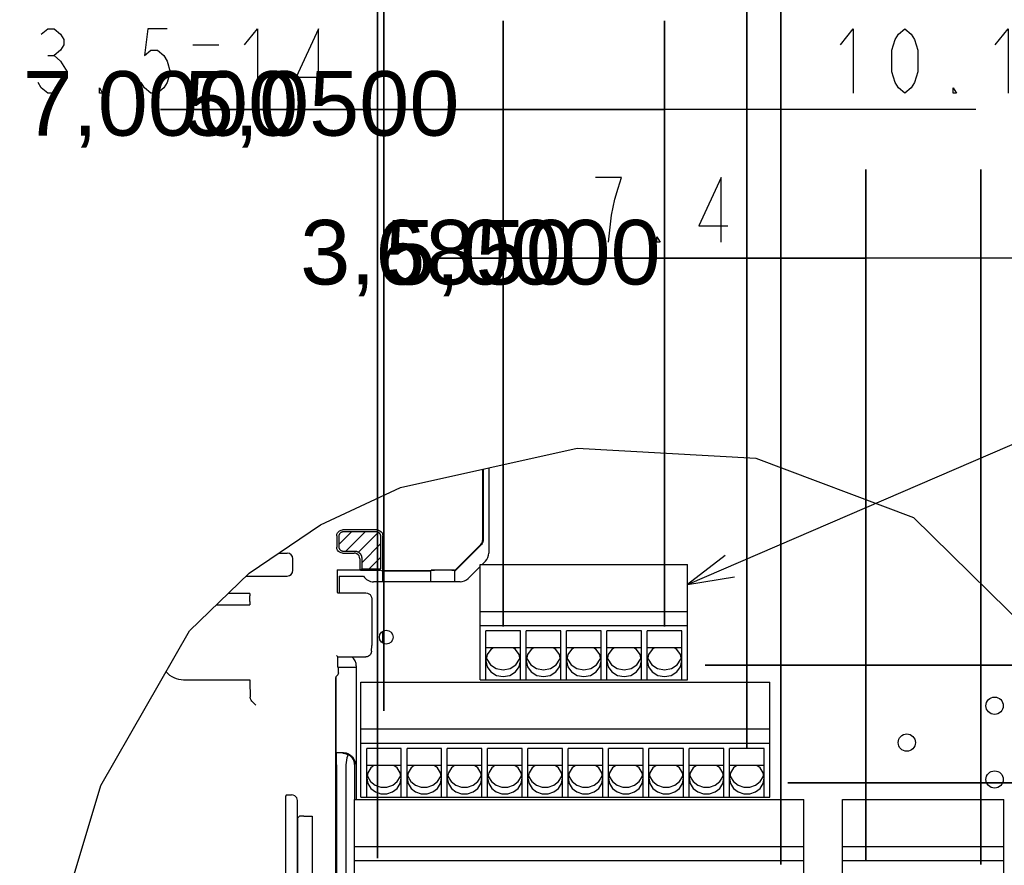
# Model space of a CAD drawing. Extents: x 20 to 400, y 160 to 434.
# Tile 17 of 20: x 246 to 288, y 336 to 373. Entities that reach past the tile are written whole.
import ezdxf

# ---------------------------------------------------------------- set-up
doc = ezdxf.new("R2010")
doc.units = 0
doc.header["$LTSCALE"] = 4.2
doc.header["$MEASUREMENT"] = 0
doc.layers.get('0').update_dxf_attribs({"linetype": 'CONTINUOUS'})
for name, color, linetype in [('ALL_CURVE', 7, 'CONTINUOUS'), ('ALL_DIM', 7, 'CONTINUOUS'), ('ALL_NOTE', 7, 'CONTINUOUS')]:
    doc.layers.add(name, color=color, linetype=linetype)
doc.styles.get("Standard").update_dxf_attribs({"font": 'txt.shx'})

msp = doc.modelspace()

# ---------------------------------------------------------------- hatches: boundary and pattern name
h = msp.add_hatch(color=2)
h.paths.add_polyline_path([(225.392396, 385.121124), (225.392396, 271.282793)])
h.paths.add_polyline_path([(261.067396, 385.121124), (261.067396, 336.616031)])
edge = h.paths.add_edge_path(flags=0)
h = msp.add_hatch(color=2)
h.paths.add_polyline_path([(261.067396, 385.121124), (261.067396, 380.777157)])
h.paths.add_polyline_path([(278.567396, 385.121124), (278.567396, 336.336661)])
edge = h.paths.add_edge_path(flags=0)
h = msp.add_hatch(color=2)
h.paths.add_polyline_path([(261.342396, 379.024756), (261.342396, 343.010882)])
h.paths.add_polyline_path([(277.092396, 379.024756), (277.092396, 341.414129)])
edge = h.paths.add_edge_path(flags=0)
h = msp.add_hatch(color=2)
h.paths.add_polyline_path([(277.092396, 379.024756), (277.092396, 375.107778)])
h.paths.add_polyline_path([(278.567396, 379.024756), (278.567396, 337.910882)])
h.paths.add_polyline_path([(277.092396, 375.178746), (262.211764, 375.178746)])
h = msp.add_hatch(color=2)
h.paths.add_polyline_path([(266.517396, 372.957836), (266.517396, 346.670726)])
h.paths.add_polyline_path([(273.517396, 372.957836), (273.517396, 346.670726)])
h.paths.add_polyline_path([(266.517396, 369.111826), (251.636764, 369.111826)])
h = msp.add_hatch(color=2)
h.paths.add_polyline_path([(273.517396, 372.957836), (273.517396, 369.82663)])
h.paths.add_polyline_path([(278.567396, 372.957836), (278.567396, 337.910882)])
h.paths.add_polyline_path([(273.517396, 369.111826), (258.636764, 369.111826)])
h = msp.add_hatch(color=2)
h.paths.add_polyline_path([(278.567396, 366.499985), (278.567396, 337.910882)])
h.paths.add_polyline_path([(282.252396, 366.499985), (282.252396, 336.491723)])
h.paths.add_polyline_path([(278.567396, 362.653975), (263.686764, 362.653975)])
h = msp.add_hatch(color=2)
h.paths.add_polyline_path([(282.252396, 366.499985), (282.252396, 337.910882)])
h.paths.add_polyline_path([(287.252396, 366.499985), (287.252396, 336.336661)])
h.paths.add_polyline_path([(282.252396, 362.653975), (267.371764, 362.653975)])
h = msp.add_hatch(color=2)
h.paths.add_polyline_path([(303.005569, 339.892099), (281.779356, 339.892099)])
h.paths.add_polyline_path([(303.005569, 344.992099), (275.28669, 344.992099)])
h.paths.add_polyline_path([(299.159559, 339.892099), (299.159559, 325.011468)])
h = msp.add_hatch(color=2)
h.paths.add_polyline_path([(303.005569, 334.792099), (291.930994, 334.792099)])
h.paths.add_polyline_path([(303.005569, 339.892099), (278.869621, 339.892099)])
h.paths.add_polyline_path([(299.159559, 334.792099), (299.159559, 319.911468)])

# ---------------------------------------------------------------- linework, layer by layer
at = {"color": 7, "linetype": 'CONTINUOUS'}
for p, q in [((258.054116, 369.111826), (266.517396, 369.111826)), ((265.054116, 369.111826), (273.517396, 369.111826)), ((281.980676, 369.111826), (273.517396, 369.111826)), ((287.030676, 369.111826), (278.567396, 369.111826)), ((270.104116, 362.653975), (278.567396, 362.653975)), ((273.789116, 362.653975), (282.252396, 362.653975)), ((290.715676, 362.653975), (282.252396, 362.653975)), ((295.715676, 362.653975), (287.252396, 362.653975))]:
    msp.add_line(p, q, dxfattribs=at)
at = {"linetype": 'CONTINUOUS'}
for p, q in [((262.064517, 352.704986), (269.730358, 354.405105)), ((269.730358, 354.405105), (277.477975, 353.973921)), ((277.477975, 353.973921), (284.321321, 351.395762)), ((265.62494, 353.494611), (265.62494, 350.409845)), ((265.642396, 353.498483), (265.642396, 350.402615)), ((265.892396, 353.553927), (265.892396, 349.859738)), ((258.591171, 351.081686), (262.064517, 352.704986)), ((284.321321, 351.395762), (290.754887, 345.085647)), ((255.497568, 348.99064), (258.591171, 351.081686)), ((259.292396, 350.609776), (259.292396, 350.1097)), ((261.042434, 350.859738), (259.542357, 350.859738)), ((261.292396, 349.135293), (261.292396, 350.609776)), ((265.551728, 350.233096), (264.399378, 349.080745)), ((265.569183, 350.225865), (264.416833, 349.073515)), ((256.783357, 349.859738), (257.142396, 349.859738)), ((257.392396, 349.109738), (257.392396, 349.609738)), ((259.542357, 349.859738), (260.042434, 349.859738)), ((260.292396, 349.609776), (260.292396, 349.134175)), ((265.517396, 349.277738), (264.995896, 348.756238)), ((265.517396, 344.359738), (265.517396, 349.359738)), ((265.517396, 349.359738), (274.517396, 349.359738)), ((265.745896, 349.506238), (265.599396, 349.359738)), ((274.517396, 344.359738), (274.517396, 349.359738)), ((252.899951, 346.486173), (255.497568, 348.99064)), ((255.361797, 348.859738), (257.142396, 348.859738)), ((259.309232, 349.134175), (259.309378, 348.333308)), ((259.309232, 349.134175), (260.292396, 349.134175)), ((259.392396, 348.859738), (259.392396, 348.12719)), ((259.392396, 348.859738), (260.459383, 348.859738)), ((260.292396, 349.134175), (260.316833, 349.109738)), ((260.316833, 349.109738), (260.376441, 349.169346)), ((260.316833, 349.109738), (261.167396, 349.109738)), ((261.241358, 349.085301), (261.167396, 349.109738)), ((261.261536, 349.089106), (261.242403, 349.085301)), ((263.385413, 349.085301), (261.242403, 349.085301)), ((261.292396, 349.067846), (261.272074, 349.074656)), ((261.292396, 348.609738), (261.292396, 349.067846)), ((263.367958, 349.067846), (261.292396, 349.067846)), ((263.367958, 349.067846), (263.385413, 349.085301)), ((263.367958, 349.067846), (263.367958, 348.609738)), ((263.385413, 349.085301), (263.385413, 349.11672)), ((263.385413, 349.11672), (263.389823, 349.11231)), ((264.399378, 349.11672), (263.385413, 349.11672)), ((264.290842, 349.109863), (263.5398, 349.109738)), ((264.399378, 349.11672), (264.394968, 349.11231)), ((264.399378, 349.11672), (264.399378, 349.080745)), ((264.416833, 349.073515), (264.399378, 349.080745)), ((264.416833, 348.609738), (264.416833, 349.073515)), ((264.642396, 348.609738), (260.892396, 348.609738)), ((255.521083, 348.109738), (254.583902, 348.109738)), ((255.523701, 347.759738), (255.523573, 348.006087)), ((259.31352, 348.147342), (259.333672, 348.12719)), ((259.333672, 348.127192), (260.559889, 348.127192)), ((254.065305, 347.609738), (255.521083, 347.609738)), ((260.809851, 347.877231), (260.809851, 345.842283)), ((265.517396, 347.326759), (274.517396, 347.326759)), ((265.517396, 346.709738), (274.517396, 346.709738)), ((249.045617, 339.772006), (252.899951, 346.486173)), ((261.292396, 345.953614), (261.292396, 346.465862)), ((265.767396, 344.359738), (265.767396, 346.479699)), ((267.267396, 346.479699), (265.767396, 346.479699)), ((267.267396, 344.359738), (267.267396, 346.479699)), ((267.517396, 344.359738), (267.517396, 346.479699)), ((269.017396, 346.479699), (267.517396, 346.479699)), ((269.017396, 344.359738), (269.017396, 346.479699)), ((269.267396, 344.359738), (269.267396, 346.479699)), ((270.767396, 346.479699), (269.267396, 346.479699)), ((270.767396, 344.359738), (270.767396, 346.479699)), ((271.017396, 344.359738), (271.017396, 346.479699)), ((272.517396, 346.479699), (271.017396, 346.479699)), ((272.517396, 344.359738), (272.517396, 346.479699)), ((272.767396, 344.359738), (272.767396, 346.479699)), ((274.267396, 346.479699), (272.767396, 346.479699)), ((274.267396, 344.359738), (274.267396, 346.479699)), ((260.805487, 345.596608), (260.809851, 345.842283)), ((259.342396, 345.351009), (259.284532, 345.408873)), ((259.342396, 344.910356), (259.342396, 345.351009)), ((259.342396, 345.351009), (260.551162, 345.351009)), ((267.242396, 345.740149), (265.792396, 345.740149)), ((268.992396, 345.740149), (267.542396, 345.740149)), ((270.742396, 345.740149), (269.292396, 345.740149)), ((272.492396, 345.740149), (271.042396, 345.740149)), ((274.242396, 345.740149), (272.792396, 345.740149)), ((259.366831, 344.88592), (259.342396, 344.910356)), ((260.142396, 344.959738), (260.142396, 339.159738)), ((265.793709, 345.309603), (265.810289, 345.251505)), ((267.066692, 345.011657), (267.224502, 345.251505)), ((267.224502, 345.251505), (267.241082, 345.309603)), ((267.543709, 345.309603), (267.560289, 345.251505)), ((268.816692, 345.011657), (268.974502, 345.251505)), ((268.974502, 345.251505), (268.991082, 345.309603)), ((269.293709, 345.309603), (269.310289, 345.251505)), ((270.566692, 345.011657), (270.724502, 345.251505)), ((270.724502, 345.251505), (270.741082, 345.309603)), ((271.043709, 345.309603), (271.060289, 345.251505)), ((272.316692, 345.011657), (272.474502, 345.251505)), ((272.474502, 345.251505), (272.491082, 345.309603)), ((272.793709, 345.309603), (272.810289, 345.251505)), ((274.066692, 345.011657), (274.224502, 345.251505)), ((274.224502, 345.251505), (274.241082, 345.309603)), ((259.246683, 344.480336), (259.251123, 344.489858)), ((259.251123, 344.489858), (259.313258, 344.541995)), ((259.251123, 344.489858), (259.251123, 341.20101)), ((259.366831, 344.656884), (259.366831, 344.88592)), ((260.142396, 344.88592), (259.366831, 344.88592)), ((252.642396, 344.359738), (255.521894, 344.359738)), ((255.524979, 344.286515), (255.536869, 343.605375)), ((259.242396, 344.150436), (259.242396, 332.859738)), ((260.342396, 339.259738), (260.342396, 344.259738)), ((260.342396, 344.259738), (278.092396, 344.259738)), ((265.517396, 344.359738), (274.517396, 344.359738)), ((278.092396, 339.259738), (278.092396, 344.259738)), ((255.610054, 343.432961), (255.78683, 343.256184)), ((260.342396, 342.226759), (278.092396, 342.226759)), ((260.342396, 341.609738), (278.092396, 341.609738)), ((259.251123, 341.20101), (259.277458, 341.174675)), ((259.251123, 341.20101), (259.583744, 341.20101)), ((260.592396, 339.259738), (260.592396, 341.379699)), ((262.092396, 341.379699), (260.592396, 341.379699)), ((262.092396, 339.259738), (262.092396, 341.379699)), ((262.342396, 339.259738), (262.342396, 341.379699)), ((263.842396, 341.379699), (262.342396, 341.379699)), ((263.842396, 339.259738), (263.842396, 341.379699)), ((264.092396, 339.259738), (264.092396, 341.379699)), ((265.592396, 341.379699), (264.092396, 341.379699)), ((265.592396, 339.259738), (265.592396, 341.379699)), ((265.842396, 339.259738), (265.842396, 341.379699)), ((267.342396, 341.379699), (265.842396, 341.379699)), ((267.342396, 339.259738), (267.342396, 341.379699)), ((267.592396, 339.259738), (267.592396, 341.379699)), ((269.092396, 341.379699), (267.592396, 341.379699)), ((269.092396, 339.259738), (269.092396, 341.379699)), ((269.342396, 339.259738), (269.342396, 341.379699)), ((270.842396, 341.379699), (269.342396, 341.379699)), ((270.842396, 339.259738), (270.842396, 341.379699)), ((271.092396, 339.259738), (271.092396, 341.379699)), ((272.592396, 341.379699), (271.092396, 341.379699)), ((272.592396, 339.259738), (272.592396, 341.379699)), ((272.842396, 339.259738), (272.842396, 341.379699)), ((274.342396, 341.379699), (272.842396, 341.379699)), ((274.342396, 339.259738), (274.342396, 341.379699)), ((274.592396, 339.259738), (274.592396, 341.379699)), ((276.092396, 341.379699), (274.592396, 341.379699)), ((276.092396, 339.259738), (276.092396, 341.379699)), ((276.342396, 339.259738), (276.342396, 341.379699)), ((277.842396, 341.379699), (276.342396, 341.379699)), ((277.842396, 339.259738), (277.842396, 341.379699)), ((259.286033, 340.674752), (259.286033, 333.394724)), ((259.692396, 340.674752), (259.692396, 333.394724)), ((260.065018, 340.682437), (260.065018, 339.159738)), ((260.083668, 339.159738), (260.083668, 340.701086)), ((262.067396, 340.640149), (260.617396, 340.640149)), ((263.817396, 340.640149), (262.367396, 340.640149)), ((265.567396, 340.640149), (264.117396, 340.640149)), ((267.317396, 340.640149), (265.867396, 340.640149)), ((269.067396, 340.640149), (267.617396, 340.640149)), ((270.817396, 340.640149), (269.367396, 340.640149)), ((272.567396, 340.640149), (271.117396, 340.640149)), ((274.317396, 340.640149), (272.867396, 340.640149)), ((276.067396, 340.640149), (274.617396, 340.640149)), ((277.817396, 340.640149), (276.367396, 340.640149)), ((260.616932, 340.215921), (260.635289, 340.151505)), ((262.049502, 340.151505), (262.067859, 340.215921)), ((262.366932, 340.215921), (262.385289, 340.151505)), ((263.799502, 340.151505), (263.817859, 340.215921)), ((264.116932, 340.215921), (264.135289, 340.151505)), ((265.549502, 340.151505), (265.567859, 340.215921)), ((265.866932, 340.215921), (265.885289, 340.151505)), ((267.299502, 340.151505), (267.317859, 340.215921)), ((267.616932, 340.215921), (267.635289, 340.151505)), ((269.049502, 340.151505), (269.067859, 340.215921)), ((269.366932, 340.215921), (269.385289, 340.151505)), ((270.799502, 340.151505), (270.817859, 340.215921)), ((271.116932, 340.215921), (271.135289, 340.151505)), ((272.549502, 340.151505), (272.567859, 340.215921)), ((272.866932, 340.215921), (272.885289, 340.151505)), ((274.299502, 340.151505), (274.317859, 340.215921)), ((274.616932, 340.215921), (274.635289, 340.151505)), ((276.049502, 340.151505), (276.067859, 340.215921)), ((276.366932, 340.215921), (276.385289, 340.151505)), ((277.799502, 340.151505), (277.817859, 340.215921)), ((261.920096, 339.941442), (262.049502, 340.151505)), ((263.670096, 339.941442), (263.799502, 340.151505)), ((265.420096, 339.941442), (265.549502, 340.151505)), ((267.170096, 339.941442), (267.299502, 340.151505)), ((268.920096, 339.941442), (269.049502, 340.151505)), ((270.670096, 339.941442), (270.799502, 340.151505)), ((272.420096, 339.941442), (272.549502, 340.151505)), ((274.170096, 339.941442), (274.299502, 340.151505)), ((275.920096, 339.941442), (276.049502, 340.151505)), ((277.670096, 339.941442), (277.799502, 340.151505)), ((246.69991, 331.928419), (249.045617, 339.772006)), ((257.126059, 339.360595), (257.330468, 339.364102)), ((257.076066, 333.908873), (257.076066, 339.310603)), ((257.584792, 334.100974), (257.584792, 339.118502)), ((260.067396, 334.159738), (260.067396, 339.159738)), ((260.067396, 339.159738), (279.567396, 339.159738)), ((260.342396, 339.259738), (278.092396, 339.259738)), ((279.567396, 334.159738), (279.567396, 339.159738)), ((281.252396, 334.159738), (281.252396, 339.159738)), ((281.252396, 339.159738), (288.252396, 339.159738)), ((288.252396, 334.159738), (288.252396, 339.159738)), ((257.673018, 338.439235), (257.593521, 338.359738)), ((257.593521, 338.359738), (257.593521, 334.859738)), ((257.858983, 338.443377), (258.22618, 338.443522)), ((258.22618, 338.443522), (258.22618, 334.775954)), ((260.067396, 337.126759), (279.567396, 337.126759)), ((281.252396, 337.126759), (288.252396, 337.126759)), ((260.067396, 336.509738), (279.567396, 336.509738)), ((281.252396, 336.509738), (288.252396, 336.509738))]:
    msp.add_line(p, q, dxfattribs=at)
at = {"color": 7, "linetype": 'CONTINUOUS'}
for points in [[(261.067396, 385.121124), (261.067396, 336.616031)], [(278.567396, 385.121124), (278.567396, 336.336661)], [(261.342396, 379.024756), (261.342396, 343.010882)], [(277.092396, 379.024756), (277.092396, 341.414129)], [(278.567396, 379.024756), (278.567396, 337.910882)], [(266.517396, 372.957836), (266.517396, 346.670726)], [(273.517396, 372.957836), (273.517396, 346.670726)], [(273.517396, 372.957836), (273.517396, 369.82663)], [(278.567396, 372.957836), (278.567396, 337.910882)], [(266.517396, 369.111826), (251.636764, 369.111826)], [(273.517396, 369.111826), (258.636764, 369.111826)], [(278.567396, 366.499985), (278.567396, 337.910882)], [(282.252396, 366.499985), (282.252396, 336.491723)], [(282.252396, 366.499985), (282.252396, 337.910882)], [(287.252396, 366.499985), (287.252396, 336.336661)], [(278.567396, 362.653975), (263.686764, 362.653975)], [(282.252396, 362.653975), (267.371764, 362.653975)], [(303.005569, 344.992099), (275.28669, 344.992099)], [(303.005569, 339.892099), (278.869621, 339.892099)], [(303.005569, 339.892099), (281.779356, 339.892099)]]:
    msp.add_lwpolyline(points, close=True, dxfattribs=at)
at = {"linetype": 'CONTINUOUS'}
for points in [[(259.292396, 350.609776), (259.300913, 350.67448), (259.325883, 350.734766), (259.365603, 350.78653), (259.417367, 350.82625), (259.477653, 350.85122), (259.542357, 350.859738), (259.542357, 350.859738)], [(261.042434, 350.859738), (261.107138, 350.85122), (261.167424, 350.82625), (261.219188, 350.78653), (261.258908, 350.734766), (261.283878, 350.67448), (261.292396, 350.609776), (261.292396, 350.609776)], [(259.542357, 349.859738), (259.477653, 349.868256), (259.417367, 349.893226), (259.365603, 349.932945), (259.325883, 349.98471), (259.300913, 350.044996), (259.292396, 350.1097), (259.292396, 350.1097)], [(265.551728, 350.233096), (265.591452, 350.284865), (265.616423, 350.34515), (265.62494, 350.409845), (265.62494, 350.409845)], [(265.642396, 350.402615), (265.633878, 350.33792), (265.608907, 350.277635), (265.569183, 350.225865), (265.569183, 350.225865)], [(260.292396, 349.609776), (260.283878, 349.67448), (260.258908, 349.734766), (260.219188, 349.78653), (260.167424, 349.82625), (260.107138, 349.85122), (260.042434, 349.859738), (260.042434, 349.859738)], [(261.292396, 349.135293), (261.28859, 349.11616), (261.277754, 349.099942), (261.261536, 349.089106), (261.261536, 349.089106)], [(263.389823, 349.11231), (263.397804, 349.111512), (263.419381, 349.110795), (263.452487, 349.110227), (263.493949, 349.109863), (263.5398, 349.109738), (263.5398, 349.109738)], [(264.290842, 349.109863), (264.332304, 349.110227), (264.36541, 349.110795), (264.386987, 349.111512), (264.394968, 349.11231), (264.394968, 349.11231)], [(259.309378, 348.333308), (259.309804, 348.273574), (259.310483, 348.222085), (259.31137, 348.182272), (259.312405, 348.156791), (259.31352, 348.147342), (259.31352, 348.147342)], [(255.521083, 348.109738), (255.521892, 348.102395), (255.522622, 348.081087), (255.523201, 348.0479), (255.523573, 348.006087), (255.523573, 348.006087)], [(260.559889, 348.127193), (260.624593, 348.118675), (260.684879, 348.093705), (260.736643, 348.053985), (260.776363, 348.002221), (260.801333, 347.941935), (260.809851, 347.877231), (260.809851, 347.877231)], [(255.523701, 347.759738), (255.523573, 347.713389), (255.523201, 347.671575), (255.522622, 347.638389), (255.521892, 347.617081), (255.521083, 347.609738), (255.521083, 347.609738)], [(260.805487, 345.596608), (260.792636, 345.522835), (260.761635, 345.461156), (260.71763, 345.412437), (260.66488, 345.377655), (260.608215, 345.357464), (260.551162, 345.351009), (260.551162, 345.351009)], [(266.091626, 345.740149), (265.987065, 345.675863), (265.824486, 345.451973), (265.767396, 345.187877), (265.767396, 345.187877)], [(267.267396, 345.187877), (267.210305, 345.451973), (267.047726, 345.675863), (266.943165, 345.740149), (266.943165, 345.740149)], [(267.841626, 345.740149), (267.737065, 345.675863), (267.574486, 345.451973), (267.517396, 345.187877), (267.517396, 345.187877)], [(269.017396, 345.187877), (268.960305, 345.451973), (268.797726, 345.675863), (268.693165, 345.740149), (268.693165, 345.740149)], [(269.591626, 345.740149), (269.487065, 345.675863), (269.324486, 345.451973), (269.267396, 345.187877), (269.267396, 345.187877)], [(270.767396, 345.187877), (270.710305, 345.451973), (270.547726, 345.675863), (270.443165, 345.740149), (270.443165, 345.740149)], [(271.341626, 345.740149), (271.237065, 345.675863), (271.074486, 345.451973), (271.017396, 345.187877), (271.017396, 345.187877)], [(272.517396, 345.187877), (272.460305, 345.451973), (272.297726, 345.675863), (272.193165, 345.740149), (272.193165, 345.740149)], [(273.091626, 345.740149), (272.987065, 345.675863), (272.824486, 345.451973), (272.767396, 345.187877), (272.767396, 345.187877)], [(274.267396, 345.187877), (274.210305, 345.451973), (274.047726, 345.675863), (273.943165, 345.740149), (273.943165, 345.740149)], [(265.767396, 345.187877), (265.824486, 344.923781), (265.987065, 344.699891), (266.230383, 344.550293), (266.517396, 344.497761), (266.804408, 344.550293), (267.047726, 344.699891), (267.210305, 344.923781), (267.267396, 345.187877), (267.267396, 345.187877)], [(265.810289, 345.251505), (265.9681, 345.011657), (266.217846, 344.848861), (266.517396, 344.791427), (266.816945, 344.848861), (267.066692, 345.011657), (267.066692, 345.011657)], [(267.517396, 345.187877), (267.574486, 344.923781), (267.737065, 344.699891), (267.980383, 344.550293), (268.267396, 344.497761), (268.554408, 344.550293), (268.797726, 344.699891), (268.960305, 344.923781), (269.017396, 345.187877), (269.017396, 345.187877)], [(267.560289, 345.251505), (267.7181, 345.011657), (267.967846, 344.848861), (268.267396, 344.791427), (268.566945, 344.848861), (268.816692, 345.011657), (268.816692, 345.011657)], [(269.267396, 345.187877), (269.324486, 344.923781), (269.487065, 344.699891), (269.730383, 344.550293), (270.017396, 344.497761), (270.304408, 344.550293), (270.547726, 344.699891), (270.710305, 344.923781), (270.767396, 345.187877), (270.767396, 345.187877)], [(269.310289, 345.251505), (269.4681, 345.011657), (269.717846, 344.848861), (270.017396, 344.791427), (270.316945, 344.848861), (270.566692, 345.011657), (270.566692, 345.011657)], [(271.017396, 345.187877), (271.074486, 344.923781), (271.237065, 344.699891), (271.480383, 344.550293), (271.767396, 344.497761), (272.054408, 344.550293), (272.297726, 344.699891), (272.460305, 344.923781), (272.517396, 345.187877), (272.517396, 345.187877)], [(271.060289, 345.251505), (271.2181, 345.011657), (271.467846, 344.848861), (271.767396, 344.791427), (272.066945, 344.848861), (272.316692, 345.011657), (272.316692, 345.011657)], [(272.767396, 345.187877), (272.824486, 344.923781), (272.987065, 344.699891), (273.230383, 344.550293), (273.517396, 344.497761), (273.804408, 344.550293), (274.047726, 344.699891), (274.210305, 344.923781), (274.267396, 345.187877), (274.267396, 345.187877)], [(272.810289, 345.251505), (272.9681, 345.011657), (273.217846, 344.848861), (273.517396, 344.791427), (273.816945, 344.848861), (274.066692, 345.011657), (274.066692, 345.011657)], [(259.246683, 344.480336), (259.245713, 344.470059), (259.244756, 344.442358), (259.243863, 344.395744), (259.243113, 344.330292), (259.24259, 344.246965), (259.242396, 344.150436), (259.242396, 344.150436)], [(259.366831, 344.656884), (259.360531, 344.61387), (259.342159, 344.574471), (259.313258, 344.541995), (259.313258, 344.541995)], [(255.521894, 344.359738), (255.523023, 344.351219), (255.524075, 344.326243), (255.524979, 344.286515), (255.524979, 344.286515)], [(255.610054, 343.432961), (255.572832, 343.480491), (255.547251, 343.538311), (255.536869, 343.605375), (255.536869, 343.605375)], [(259.286033, 340.674752), (259.285819, 340.784787), (259.285188, 340.889428), (259.28417, 340.983546), (259.282815, 341.062525), (259.28119, 341.122489), (259.279375, 341.160494), (259.277458, 341.174675), (259.277458, 341.174675)], [(259.557409, 341.174675), (259.637609, 341.166547), (259.716681, 341.144854), (259.793322, 341.109093), (259.793322, 341.109093)], [(259.583744, 341.20101), (259.695005, 341.188475), (259.800673, 341.151502), (259.895455, 341.091948), (259.974606, 341.012797), (260.03416, 340.918015), (260.071133, 340.812347), (260.083668, 340.701086), (260.083668, 340.701086)], [(259.793322, 341.109093), (259.758548, 341.046277), (259.730058, 340.966796), (259.709269, 340.87576), (259.696542, 340.776038), (259.692396, 340.674752), (259.692396, 340.674752)], [(260.065018, 340.682437), (260.061139, 340.743066), (260.048638, 340.805904), (260.028918, 340.863439), (260.002926, 340.916068), (259.971496, 340.963732), (259.934864, 341.00687), (259.893075, 341.045592), (259.845987, 341.079787), (259.793322, 341.109093), (259.793322, 341.109093)], [(260.908614, 340.640149), (260.767862, 340.531475), (260.637626, 340.323911), (260.592396, 340.087877), (260.592396, 340.087877)], [(262.092396, 340.087877), (262.047165, 340.323911), (261.916929, 340.531475), (261.776177, 340.640149), (261.776177, 340.640149)], [(262.658614, 340.640149), (262.517862, 340.531475), (262.387626, 340.323911), (262.342396, 340.087877), (262.342396, 340.087877)], [(263.842396, 340.087877), (263.797165, 340.323911), (263.666929, 340.531475), (263.526177, 340.640149), (263.526177, 340.640149)], [(264.408614, 340.640149), (264.267862, 340.531475), (264.137626, 340.323911), (264.092396, 340.087877), (264.092396, 340.087877)], [(265.592396, 340.087877), (265.547165, 340.323911), (265.416929, 340.531475), (265.276177, 340.640149), (265.276177, 340.640149)], [(266.158614, 340.640149), (266.017862, 340.531475), (265.887626, 340.323911), (265.842396, 340.087877), (265.842396, 340.087877)], [(267.342396, 340.087877), (267.297165, 340.323911), (267.166929, 340.531475), (267.026177, 340.640149), (267.026177, 340.640149)], [(267.908614, 340.640149), (267.767862, 340.531475), (267.637626, 340.323911), (267.592396, 340.087877), (267.592396, 340.087877)], [(269.092396, 340.087877), (269.047165, 340.323911), (268.916929, 340.531475), (268.776177, 340.640149), (268.776177, 340.640149)], [(269.658614, 340.640149), (269.517862, 340.531475), (269.387626, 340.323911), (269.342396, 340.087877), (269.342396, 340.087877)], [(270.842396, 340.087877), (270.797165, 340.323911), (270.666929, 340.531475), (270.526177, 340.640149), (270.526177, 340.640149)], [(271.408614, 340.640149), (271.267862, 340.531475), (271.137626, 340.323911), (271.092396, 340.087877), (271.092396, 340.087877)], [(272.592396, 340.087877), (272.547165, 340.323911), (272.416929, 340.531475), (272.276177, 340.640149), (272.276177, 340.640149)], [(273.158614, 340.640149), (273.017862, 340.531475), (272.887626, 340.323911), (272.842396, 340.087877), (272.842396, 340.087877)], [(274.342396, 340.087877), (274.297165, 340.323911), (274.166929, 340.531475), (274.026177, 340.640149), (274.026177, 340.640149)], [(274.908614, 340.640149), (274.767862, 340.531475), (274.637626, 340.323911), (274.592396, 340.087877), (274.592396, 340.087877)], [(276.092396, 340.087877), (276.047165, 340.323911), (275.916929, 340.531475), (275.776177, 340.640149), (275.776177, 340.640149)], [(276.658614, 340.640149), (276.517862, 340.531475), (276.387626, 340.323911), (276.342396, 340.087877), (276.342396, 340.087877)], [(277.842396, 340.087877), (277.797165, 340.323911), (277.666929, 340.531475), (277.526177, 340.640149), (277.526177, 340.640149)], [(260.592396, 340.087877), (260.637626, 339.851843), (260.767862, 339.644279), (260.967396, 339.490219), (261.212159, 339.408245), (261.472632, 339.408245), (261.717396, 339.490219), (261.916929, 339.644279), (262.047165, 339.851843), (262.092396, 340.087877), (262.092396, 340.087877)], [(260.635289, 340.151505), (260.764695, 339.941442), (260.964918, 339.785208), (261.211236, 339.702062), (261.473555, 339.702062), (261.719873, 339.785208), (261.920096, 339.941442), (261.920096, 339.941442)], [(262.342396, 340.087877), (262.387626, 339.851843), (262.517862, 339.644279), (262.717396, 339.490219), (262.962159, 339.408245), (263.222632, 339.408245), (263.467396, 339.490219), (263.666929, 339.644279), (263.797165, 339.851843), (263.842396, 340.087877), (263.842396, 340.087877)], [(262.385289, 340.151505), (262.514695, 339.941442), (262.714918, 339.785208), (262.961236, 339.702062), (263.223555, 339.702062), (263.469873, 339.785208), (263.670096, 339.941442), (263.670096, 339.941442)], [(264.092396, 340.087877), (264.137626, 339.851843), (264.267862, 339.644279), (264.467396, 339.490219), (264.712159, 339.408245), (264.972632, 339.408245), (265.217396, 339.490219), (265.416929, 339.644279), (265.547165, 339.851843), (265.592396, 340.087877), (265.592396, 340.087877)], [(264.135289, 340.151505), (264.264695, 339.941442), (264.464918, 339.785208), (264.711236, 339.702062), (264.973555, 339.702062), (265.219873, 339.785208), (265.420096, 339.941442), (265.420096, 339.941442)], [(265.842396, 340.087877), (265.887626, 339.851843), (266.017862, 339.644279), (266.217396, 339.490219), (266.462159, 339.408245), (266.722632, 339.408245), (266.967396, 339.490219), (267.166929, 339.644279), (267.297165, 339.851843), (267.342396, 340.087877), (267.342396, 340.087877)], [(265.885289, 340.151505), (266.014695, 339.941442), (266.214918, 339.785208), (266.461236, 339.702062), (266.723555, 339.702062), (266.969873, 339.785208), (267.170096, 339.941442), (267.170096, 339.941442)], [(267.592396, 340.087877), (267.637626, 339.851843), (267.767862, 339.644279), (267.967396, 339.490219), (268.212159, 339.408245), (268.472632, 339.408245), (268.717396, 339.490219), (268.916929, 339.644279), (269.047165, 339.851843), (269.092396, 340.087877), (269.092396, 340.087877)], [(267.635289, 340.151505), (267.764695, 339.941442), (267.964918, 339.785208), (268.211236, 339.702062), (268.473555, 339.702062), (268.719873, 339.785208), (268.920096, 339.941442), (268.920096, 339.941442)], [(269.342396, 340.087877), (269.387626, 339.851843), (269.517862, 339.644279), (269.717396, 339.490219), (269.962159, 339.408245), (270.222632, 339.408245), (270.467396, 339.490219), (270.666929, 339.644279), (270.797165, 339.851843), (270.842396, 340.087877), (270.842396, 340.087877)], [(269.385289, 340.151505), (269.514695, 339.941442), (269.714918, 339.785208), (269.961236, 339.702062), (270.223555, 339.702062), (270.469873, 339.785208), (270.670096, 339.941442), (270.670096, 339.941442)], [(271.092396, 340.087877), (271.137626, 339.851843), (271.267862, 339.644279), (271.467396, 339.490219), (271.712159, 339.408245), (271.972632, 339.408245), (272.217396, 339.490219), (272.416929, 339.644279), (272.547165, 339.851843), (272.592396, 340.087877), (272.592396, 340.087877)], [(271.135289, 340.151505), (271.264695, 339.941442), (271.464918, 339.785208), (271.711236, 339.702062), (271.973555, 339.702062), (272.219873, 339.785208), (272.420096, 339.941442), (272.420096, 339.941442)], [(272.842396, 340.087877), (272.887626, 339.851843), (273.017862, 339.644279), (273.217396, 339.490219), (273.462159, 339.408245), (273.722632, 339.408245), (273.967396, 339.490219), (274.166929, 339.644279), (274.297165, 339.851843), (274.342396, 340.087877), (274.342396, 340.087877)], [(272.885289, 340.151505), (273.014695, 339.941442), (273.214918, 339.785208), (273.461236, 339.702062), (273.723555, 339.702062), (273.969873, 339.785208), (274.170096, 339.941442), (274.170096, 339.941442)], [(274.592396, 340.087877), (274.637626, 339.851843), (274.767862, 339.644279), (274.967396, 339.490219), (275.212159, 339.408245), (275.472632, 339.408245), (275.717396, 339.490219), (275.916929, 339.644279), (276.047165, 339.851843), (276.092396, 340.087877), (276.092396, 340.087877)], [(274.635289, 340.151505), (274.764695, 339.941442), (274.964918, 339.785208), (275.211236, 339.702062), (275.473555, 339.702062), (275.719873, 339.785208), (275.920096, 339.941442), (275.920096, 339.941442)], [(276.342396, 340.087877), (276.387626, 339.851843), (276.517862, 339.644279), (276.717396, 339.490219), (276.962159, 339.408245), (277.222632, 339.408245), (277.467396, 339.490219), (277.666929, 339.644279), (277.797165, 339.851843), (277.842396, 340.087877), (277.842396, 340.087877)], [(276.385289, 340.151505), (276.514695, 339.941442), (276.714918, 339.785208), (276.961236, 339.702062), (277.223555, 339.702062), (277.469873, 339.785208), (277.670096, 339.941442), (277.670096, 339.941442)], [(257.126059, 339.360595), (257.109758, 339.357663), (257.095924, 339.350234), (257.085175, 339.339151), (257.078339, 339.32538), (257.076066, 339.310603), (257.076066, 339.310603)], [(257.584792, 339.118502), (257.578013, 339.175721), (257.556887, 339.231871), (257.520548, 339.283481), (257.469902, 339.325585), (257.40619, 339.354067), (257.330468, 339.364102), (257.330468, 339.364102)], [(257.858983, 338.443377), (257.79925, 338.44295), (257.747761, 338.442271), (257.707948, 338.441384), (257.682467, 338.440349), (257.673018, 338.439235), (257.673018, 338.439235)]]:
    msp.add_lwpolyline(points, dxfattribs=at)
for centre, radius in [((261.442396, 346.209738), 0.3), ((287.847396, 343.232738), 0.375), ((284.037396, 341.632738), 0.375), ((287.847396, 340.032738), 0.375)]:
    msp.add_circle(centre, radius, dxfattribs=at)
for centre, radius, start, end in [((257.142396, 349.609738), 0.25, 0, 90), ((265.392432, 349.859829), 0.499963, 314.989595, 0), ((257.142396, 349.109738), 0.25, 270, 0), ((260.892395, 349.109737), 0.5, 209.999975, 270.000043), ((264.642304, 349.109701), 0.499963, 270.010486, 315.010405), ((259.642396, 344.959738), 0.5, 0, 51.869693), ((252.642396, 345.359738), 1, 220.418786, 270)]:
    msp.add_arc(centre, radius, start, end, dxfattribs=at)
at = {"layer": 'ALL_CURVE', "color": 7, "linetype": 'CONTINUOUS'}
for p, q in [((259.376441, 350.223154), (259.928979, 350.775693)), ((259.376441, 350.575723), (259.376441, 350.143752)), ((261.008381, 350.775693), (259.57641, 350.775693)), ((259.691039, 349.943783), (260.522949, 350.775693)), ((260.236525, 349.895299), (261.095472, 350.754246)), ((261.208351, 349.169346), (261.208351, 350.575723)), ((260.376441, 349.441245), (261.208351, 350.273155)), ((259.57641, 349.943783), (260.076486, 349.943783)), ((260.376441, 349.643829), (260.376441, 349.169346)), ((260.698511, 349.169346), (261.208351, 349.679185)), ((260.376441, 349.169346), (261.208351, 349.169346))]:
    msp.add_line(p, q, dxfattribs=at)
for points in [[(259.57641, 350.775693), (259.569886, 350.775585), (259.563363, 350.775263), (259.556848, 350.774728), (259.550349, 350.77398), (259.543876, 350.773021), (259.537435, 350.771851), (259.531036, 350.770472), (259.524686, 350.768884), (259.518393, 350.767089), (259.512163, 350.765089), (259.506003, 350.762886), (259.499919, 350.760484), (259.493918, 350.757884), (259.488006, 350.75509), (259.482187, 350.752105), (259.47647, 350.74893), (259.470861, 350.745569), (259.465364, 350.742027), (259.459986, 350.738306), (259.454732, 350.734412), (259.449607, 350.730349), (259.444617, 350.72612), (259.439769, 350.72173), (259.435066, 350.717184), (259.430514, 350.712483), (259.426117, 350.707635), (259.421882, 350.702646), (259.417812, 350.697521), (259.413911, 350.692266), (259.410184, 350.686887), (259.406636, 350.681389), (259.403269, 350.675779), (259.400086, 350.670058), (259.397093, 350.664235), (259.394292, 350.658318), (259.391686, 350.652311), (259.389277, 350.646222), (259.387069, 350.640057), (259.385064, 350.633821), (259.383264, 350.627521), (259.381672, 350.621162), (259.380289, 350.614754), (259.379116, 350.608305), (259.378155, 350.601822), (259.377406, 350.595314), (259.37687, 350.58879), (259.376548, 350.582257), (259.376441, 350.575723), (259.376441, 350.575723)], [(261.208351, 350.575723), (261.208243, 350.582247), (261.207921, 350.588771), (261.207385, 350.595286), (261.206638, 350.601784), (261.205678, 350.608258), (261.204509, 350.614698), (261.20313, 350.621097), (261.201542, 350.627447), (261.199747, 350.633741), (261.197746, 350.63997), (261.195544, 350.64613), (261.193141, 350.652214), (261.190542, 350.658215), (261.187748, 350.664128), (261.184762, 350.669946), (261.181588, 350.675663), (261.178227, 350.681272), (261.174685, 350.686769), (261.170964, 350.692147), (261.16707, 350.697402), (261.163006, 350.702527), (261.158778, 350.707516), (261.154388, 350.712365), (261.149842, 350.717067), (261.145141, 350.72162), (261.140293, 350.726016), (261.135303, 350.730251), (261.130178, 350.734321), (261.124924, 350.738222), (261.119545, 350.741949), (261.114047, 350.745498), (261.108437, 350.748865), (261.102715, 350.752047), (261.096893, 350.75504), (261.090975, 350.757841), (261.084969, 350.760447), (261.07888, 350.762856), (261.072714, 350.765064), (261.066478, 350.76707), (261.060178, 350.76887), (261.05382, 350.770462), (261.047412, 350.771844), (261.040962, 350.773017), (261.03448, 350.773978), (261.027972, 350.774727), (261.021447, 350.775264), (261.014914, 350.775586), (261.008381, 350.775693), (261.008381, 350.775693)], [(259.376441, 350.143752), (259.376548, 350.137229), (259.37687, 350.130705), (259.377406, 350.12419), (259.378153, 350.117692), (259.379113, 350.111218), (259.380282, 350.104778), (259.381661, 350.098378), (259.383249, 350.092029), (259.385044, 350.085735), (259.387045, 350.079505), (259.389247, 350.073345), (259.39165, 350.067262), (259.394249, 350.061261), (259.397043, 350.055348), (259.400029, 350.04953), (259.403203, 350.043813), (259.406564, 350.038203), (259.410107, 350.032707), (259.413827, 350.027328), (259.417721, 350.022074), (259.421785, 350.016949), (259.426013, 350.011959), (259.430403, 350.007111), (259.434949, 350.002409), (259.43965, 349.997856), (259.444498, 349.99346), (259.449488, 349.989224), (259.454613, 349.985154), (259.459867, 349.981254), (259.465246, 349.977527), (259.470744, 349.973978), (259.476354, 349.970611), (259.482076, 349.967429), (259.487898, 349.964436), (259.493816, 349.961635), (259.499822, 349.959028), (259.505911, 349.95662), (259.512077, 349.954411), (259.518313, 349.952406), (259.524613, 349.950606), (259.530971, 349.949014), (259.537379, 349.947631), (259.543829, 349.946459), (259.550311, 349.945497), (259.556819, 349.944748), (259.563344, 349.944212), (259.569877, 349.94389), (259.57641, 349.943783), (259.57641, 349.943783)], [(260.076486, 349.943783), (260.086102, 349.943628), (260.095716, 349.943163), (260.105316, 349.942389), (260.114892, 349.941308), (260.12443, 349.939921), (260.13392, 349.938229), (260.14335, 349.936233), (260.152675, 349.933943), (260.16192, 349.931357), (260.171076, 349.928477), (260.180134, 349.925306), (260.189086, 349.921847), (260.197922, 349.918104), (260.206634, 349.914079), (260.215213, 349.909777), (260.22365, 349.905202), (260.231938, 349.900359), (260.240066, 349.895254), (260.248028, 349.889892), (260.255815, 349.884278), (260.263417, 349.878418), (260.270833, 349.872312), (260.27805, 349.865971), (260.285059, 349.859403), (260.291856, 349.852614), (260.298431, 349.845611), (260.30478, 349.838401), (260.310893, 349.830991), (260.316766, 349.823388), (260.322392, 349.815601), (260.327766, 349.807637), (260.332882, 349.799506), (260.337737, 349.791216), (260.342323, 349.782775), (260.346636, 349.774192), (260.350678, 349.765461), (260.354437, 349.756605), (260.35791, 349.747632), (260.361094, 349.738553), (260.363986, 349.729374), (260.366582, 349.720106), (260.368879, 349.710758), (260.370878, 349.701319), (260.372573, 349.69182), (260.373962, 349.682272), (260.375044, 349.672687), (260.375819, 349.663077), (260.376285, 349.653454), (260.376441, 349.643829), (260.376441, 349.643829)]]:
    msp.add_lwpolyline(points, dxfattribs=at)
at = {"layer": 'ALL_DIM', "color": 7, "linetype": 'CONTINUOUS'}
for points in [[(246.467491, 372.378498), (246.7475, 372.611826), (247.027483, 372.611826), (247.307491, 372.378498), (247.447483, 372.145171), (247.447483, 371.911817), (247.307491, 371.67849), (247.027483, 371.445162), (247.307491, 371.211834), (247.5875, 370.745154), (247.5875, 370.745154)], [(251.927491, 372.611826), (251.087491, 372.611826), (250.9475, 371.445162), (251.227483, 371.67849), (251.507491, 371.67849), (251.7875, 371.445162), (251.927491, 371.211834), (252.067483, 370.745154), (251.927491, 370.278498), (251.7875, 370.045171), (251.507491, 369.811817), (251.227483, 369.811817), (250.9475, 370.045171), (250.807483, 370.278498), (250.807483, 370.278498)], [(255.287491, 371.911817), (255.847483, 372.611826), (255.847483, 369.811817), (255.847483, 369.811817)], [(258.5075, 369.811817), (258.5075, 372.611826), (257.527483, 370.511826), (258.787483, 370.511826), (258.787483, 370.511826)], [(281.151483, 371.911817), (281.711474, 372.611826), (281.711474, 369.811817), (281.711474, 369.811817)], [(283.951466, 369.811817), (283.671483, 370.045171), (283.531466, 370.278498), (283.391474, 370.745154), (283.391474, 371.67849), (283.531466, 372.145171), (283.671483, 372.378498), (283.951466, 372.611826), (284.231474, 372.378498), (284.371466, 372.145171), (284.511483, 371.67849), (284.511483, 370.745154), (284.371466, 370.278498), (284.231474, 370.045171), (283.951466, 369.811817), (283.951466, 369.811817)], [(287.871483, 371.911817), (288.431474, 372.611826), (288.431474, 369.811817), (288.431474, 369.811817)], [(253.0475, 371.911817), (254.167483, 371.911817), (254.167483, 371.911817)], [(246.7475, 371.445162), (247.027483, 371.445162), (247.027483, 371.445162)], [(247.5875, 370.745154), (247.5875, 370.511826), (247.447483, 370.278498), (247.307491, 370.045171), (247.027483, 369.811817), (246.7475, 369.811817), (246.467491, 370.045171), (246.3275, 370.278498), (246.3275, 370.278498)], [(253.0475, 370.511826), (254.167483, 370.511826), (254.167483, 370.511826)], [(249.127483, 369.811817), (248.987491, 369.811817), (248.987491, 370.045171), (249.127483, 369.811817), (249.127483, 369.811817)], [(286.191483, 369.811817), (286.051466, 369.811817), (286.051466, 370.045171), (286.191483, 369.811817), (286.191483, 369.811817)], [(271.085505, 363.353984), (271.225497, 364.520648), (271.365514, 365.220631), (271.505505, 365.687312), (271.645497, 366.153967), (270.525514, 366.153967), (270.525514, 366.153967)], [(275.985514, 363.353984), (275.985514, 366.153967), (275.005497, 364.053967), (276.265497, 364.053967), (276.265497, 364.053967)], [(273.325497, 363.353984), (273.185505, 363.353984), (273.185505, 363.587312), (273.325497, 363.353984), (273.325497, 363.353984)]]:
    msp.add_lwpolyline(points, dxfattribs=at)
at = {"layer": 'ALL_NOTE', "color": 7, "linetype": 'CONTINUOUS'}
msp.add_line((274.517396, 348.499593), (310.840302, 364.154215), dxfattribs=at)
msp.add_lwpolyline([(276.156181, 349.750345), (274.517396, 348.499593), (276.551972, 348.832004), (276.551972, 348.832004)], dxfattribs=at)

# ---------------------------------------------------------------- texts
at = {"char_height": 2.800054, "width": 12.834703, "attachment_point": 5}
for s, insert in [('\\C7;\\fArial|b0|i0|;\\H2.800053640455;7,0000', (251.636764, 369.111826)), ('\\C7;\\fArial|b0|i0|;\\H2.800053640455;5,0500', (258.636764, 369.111826)), ('\\C7;\\fArial|b0|i0|;\\H2.800053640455;3,6850', (263.686764, 362.653975)), ('\\C7;\\fArial|b0|i0|;\\H2.800053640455;5,0000', (267.371764, 362.653975))]:
    msp.add_mtext(s, dxfattribs=dict(at, insert=insert))

doc.saveas('drawing.dxf')
